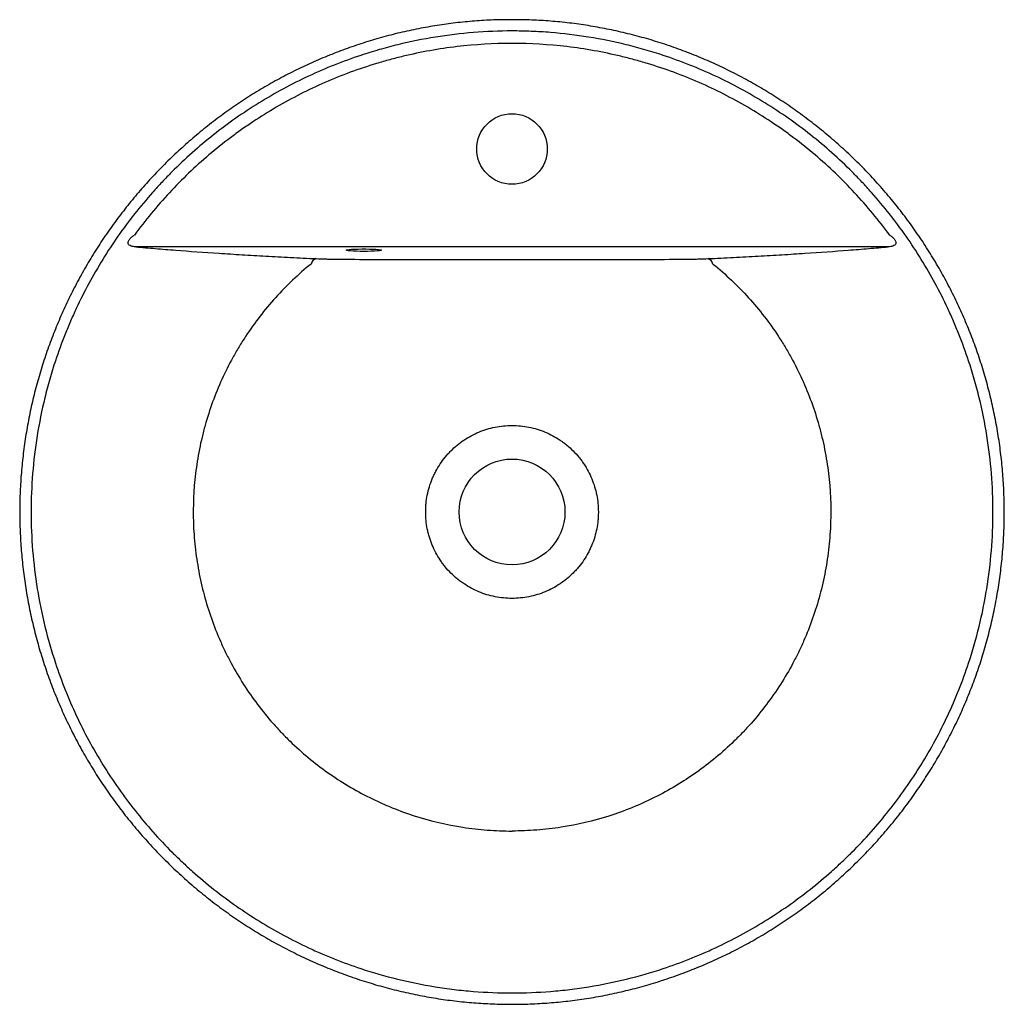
# Model space of a CAD drawing. Header units: millimetres. Extents: x 5022.319 to 5022.738, y 2931.022 to 2931.441.
import ezdxf

# ---------------------------------------------------------------- set-up
doc = ezdxf.new("R2010")
doc.units = ezdxf.units.MM
doc.layers.add('SANINDUSA', color=3, linetype='Continuous')

msp = doc.modelspace()

# ---------------------------------------------------------------- linework, layer by layer
at = {"layer": 'SANINDUSA'}
msp.add_line((5022.688504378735, 2931.344040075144), (5022.368656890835, 2931.344040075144), dxfattribs=at)
at = {"layer": 'SANINDUSA', "flags": 128}
msp.add_lwpolyline([(5022.465580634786, 2931.342098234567), (5022.463968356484, 2931.342110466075), (5022.462431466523, 2931.342146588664), (5022.461041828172, 2931.342204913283), (5022.459864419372, 2931.342282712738), (5022.458954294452, 2931.342376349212), (5022.458354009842, 2931.342481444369), (5022.458091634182, 2931.342593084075), (5022.458179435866, 2931.342706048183), (5022.458613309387, 2931.342815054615), (5022.459372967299, 2931.342915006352), (5022.460422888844, 2931.343001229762), (5022.461713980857, 2931.343069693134), (5022.463185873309, 2931.343117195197), (5022.464769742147, 2931.343141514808), (5022.466391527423, 2931.343141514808), (5022.467975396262, 2931.343117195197), (5022.469447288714, 2931.343069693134), (5022.470738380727, 2931.343001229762), (5022.471788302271, 2931.342915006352), (5022.472547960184, 2931.342815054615), (5022.472981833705, 2931.342706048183), (5022.473069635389, 2931.342593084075), (5022.472807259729, 2931.342481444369), (5022.472206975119, 2931.342376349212), (5022.471296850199, 2931.342282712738), (5022.470119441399, 2931.342204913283), (5022.468729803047, 2931.342146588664), (5022.467192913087, 2931.342110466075), (5022.465580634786, 2931.342098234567)], dxfattribs=at)
at = {"layer": 'SANINDUSA'}
for centre, radius in [((5022.528580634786, 2931.385605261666), 0.015), ((5022.528580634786, 2931.231365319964), 0.0225)]:
    msp.add_circle(centre, radius, dxfattribs=at)
for centre, radius, start, end in [((5022.446222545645, 2931.335998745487), 0.003146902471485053, 106.0697742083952, 166.5763401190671), ((5022.610938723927, 2931.335998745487), 0.003146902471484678, 13.42365988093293, 73.93022579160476)]:
    msp.add_arc(centre, radius, start, end, dxfattribs=at)
for points, knots in [([(5022.528580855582, 2931.440560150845), (5022.526631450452, 2931.440557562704), (5022.521977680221, 2931.440551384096), (5022.514645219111, 2931.440174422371), (5022.506623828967, 2931.439485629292), (5022.498671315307, 2931.43847205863), (5022.490766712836, 2931.437152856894), (5022.482886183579, 2931.435519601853), (5022.475042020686, 2931.43357412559), (5022.46725273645, 2931.431318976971), (5022.459535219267, 2931.428757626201), (5022.451906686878, 2931.42589442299), (5022.444384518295, 2931.422734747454), (5022.436986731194, 2931.419285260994), (5022.42973111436, 2931.415553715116), (5022.422635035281, 2931.411548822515), (5022.415713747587, 2931.407279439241), (5022.408974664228, 2931.402749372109), (5022.402413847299, 2931.397955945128), (5022.396020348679, 2931.392896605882), (5022.389800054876, 2931.387574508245), (5022.383777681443, 2931.382007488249), (5022.377987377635, 2931.376225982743), (5022.372453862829, 2931.370250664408), (5022.367156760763, 2931.364069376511), (5022.362095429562, 2931.357683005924), (5022.35727437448, 2931.351088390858), (5022.352716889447, 2931.344316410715), (5022.348423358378, 2931.337367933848), (5022.344400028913, 2931.330253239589), (5022.340656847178, 2931.32299603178), (5022.337207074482, 2931.31562129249), (5022.334057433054, 2931.308142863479), (5022.331206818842, 2931.300560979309), (5022.328653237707, 2931.292871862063), (5022.32639528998, 2931.285071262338), (5022.32444144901, 2931.277193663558), (5022.32280376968, 2931.269254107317), (5022.321477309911, 2931.261268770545), (5022.320459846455, 2931.25322738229), (5022.319755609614, 2931.245153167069), (5022.319368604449, 2931.237086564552), (5022.319300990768, 2931.229047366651), (5022.31955164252, 2931.221023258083), (5022.32011592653, 2931.212992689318), (5022.320995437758, 2931.204953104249), (5022.322189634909, 2931.196931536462), (5022.323694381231, 2931.188964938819), (5022.325504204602, 2931.181092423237), (5022.327619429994, 2931.173293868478), (5022.330034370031, 2931.165575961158), (5022.332757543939, 2931.157934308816), (5022.335776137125, 2931.150406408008), (5022.339091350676, 2931.142989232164), (5022.342703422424, 2931.13568219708), (5022.346592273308, 2931.128523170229), (5022.350753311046, 2931.121533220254), (5022.355172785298, 2931.114722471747), (5022.359862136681, 2931.108072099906), (5022.364817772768, 2931.101588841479), (5022.370030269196, 2931.095287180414), (5022.375489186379, 2931.089181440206), (5022.381182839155, 2931.083286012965), (5022.387098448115, 2931.077614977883), (5022.393222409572, 2931.072181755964), (5022.399540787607, 2931.066998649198), (5022.406039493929, 2931.062077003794), (5022.41270308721, 2931.057427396), (5022.419525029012, 2931.053055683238), (5022.426509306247, 2931.048954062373), (5022.43366220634, 2931.045117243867), (5022.440981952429, 2931.041547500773), (5022.448451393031, 2931.038254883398), (5022.456052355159, 2931.035248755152), (5022.463765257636, 2931.032537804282), (5022.471569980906, 2931.030129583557), (5022.479446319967, 2931.028030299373), (5022.487374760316, 2931.026244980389), (5022.495336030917, 2931.024776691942), (5022.503314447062, 2931.023629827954), (5022.511305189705, 2931.022796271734), (5022.519322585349, 2931.022309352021), (5022.525085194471, 2931.022103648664), (5022.528176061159, 2931.022153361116), (5022.528580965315, 2931.022159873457)], [0, 0, 0, 0, 0.008904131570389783, 0.02125662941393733, 0.03352459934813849, 0.0456749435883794, 0.05786749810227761, 0.07012411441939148, 0.08242942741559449, 0.09477670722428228, 0.1071582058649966, 0.1195653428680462, 0.1319888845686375, 0.1444191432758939, 0.1568429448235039, 0.1692502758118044, 0.1816315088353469, 0.1939818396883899, 0.2063342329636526, 0.218739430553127, 0.2312169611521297, 0.243721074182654, 0.2561942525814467, 0.2685858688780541, 0.2809139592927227, 0.2933716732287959, 0.305800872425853, 0.3182208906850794, 0.3306503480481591, 0.3431034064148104, 0.3555487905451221, 0.3679426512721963, 0.3802861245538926, 0.3926076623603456, 0.4049350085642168, 0.4172875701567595, 0.429695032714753, 0.4420012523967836, 0.4543100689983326, 0.4666633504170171, 0.479018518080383, 0.4913244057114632, 0.5035451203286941, 0.5157338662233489, 0.5279876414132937, 0.5403106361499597, 0.5526691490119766, 0.565025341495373, 0.5773367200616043, 0.5895599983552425, 0.6019278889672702, 0.6142690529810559, 0.6266085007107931, 0.638968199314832, 0.6513723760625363, 0.6638340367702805, 0.6761751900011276, 0.6885229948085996, 0.7009130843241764, 0.7133383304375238, 0.7257908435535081, 0.7382620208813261, 0.7507427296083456, 0.7632213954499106, 0.7756873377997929, 0.788131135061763, 0.8005437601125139, 0.8129171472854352, 0.8252391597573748, 0.837547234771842, 0.8499075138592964, 0.8623088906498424, 0.8747396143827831, 0.8871873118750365, 0.8996383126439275, 0.9120764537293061, 0.9244892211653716, 0.9368646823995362, 0.949191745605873, 0.961460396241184, 0.9736768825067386, 0.9858792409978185, 0.9981501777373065, 1, 1, 1, 1]), ([(5022.528580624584, 2931.022178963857), (5022.529805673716, 2931.02216993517), (5022.53373650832, 2931.022140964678), (5022.540351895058, 2931.022427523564), (5022.548384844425, 2931.023024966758), (5022.556341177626, 2931.023954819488), (5022.564246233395, 2931.025190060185), (5022.572128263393, 2931.026739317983), (5022.579987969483, 2931.028603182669), (5022.587803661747, 2931.030779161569), (5022.595556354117, 2931.033263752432), (5022.603226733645, 2931.036052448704), (5022.610795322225, 2931.039139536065), (5022.618241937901, 2931.042517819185), (5022.62554681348, 2931.046178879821), (5022.632690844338, 2931.050113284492), (5022.63965664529, 2931.054310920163), (5022.646430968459, 2931.058764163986), (5022.653020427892, 2931.063474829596), (5022.659433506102, 2931.068444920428), (5022.665672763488, 2931.073677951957), (5022.67172418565, 2931.079164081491), (5022.677573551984, 2931.084892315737), (5022.683207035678, 2931.090850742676), (5022.688611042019, 2931.097026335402), (5022.6937725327, 2931.103405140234), (5022.698679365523, 2931.109972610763), (5022.703320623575, 2931.116714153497), (5022.707686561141, 2931.123615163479), (5022.711766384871, 2931.130657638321), (5022.715557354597, 2931.137834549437), (5022.719068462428, 2931.145143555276), (5022.722292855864, 2931.152582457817), (5022.725224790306, 2931.160141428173), (5022.727859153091, 2931.167807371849), (5022.730196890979, 2931.175584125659), (5022.732234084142, 2931.183448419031), (5022.733955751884, 2931.191374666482), (5022.735364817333, 2931.199348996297), (5022.736463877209, 2931.207372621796), (5022.737250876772, 2931.215437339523), (5022.737721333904, 2931.223506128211), (5022.737873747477, 2931.231553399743), (5022.737706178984, 2931.239580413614), (5022.737224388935, 2931.247608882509), (5022.736428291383, 2931.255648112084), (5022.735317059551, 2931.263681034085), (5022.73389427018, 2931.271666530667), (5022.732166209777, 2931.27956309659), (5022.730132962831, 2931.287371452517), (5022.727801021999, 2931.295103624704), (5022.725161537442, 2931.302762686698), (5022.722220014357, 2931.310325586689), (5022.718981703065, 2931.317777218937), (5022.715445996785, 2931.325118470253), (5022.711623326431, 2931.332331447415), (5022.707527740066, 2931.339387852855), (5022.703171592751, 2931.346264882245), (5022.698558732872, 2931.352958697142), (5022.693687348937, 2931.359472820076), (5022.688557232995, 2931.36580629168), (5022.683175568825, 2931.371953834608), (5022.67755964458, 2931.377882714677), (5022.671715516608, 2931.383592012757), (5022.665653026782, 2931.389077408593), (5022.659369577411, 2931.394339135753), (5022.652899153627, 2931.399346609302), (5022.646272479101, 2931.404075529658), (5022.639492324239, 2931.408522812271), (5022.632550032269, 2931.412700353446), (5022.62543313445, 2931.416616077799), (5022.618150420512, 2931.420263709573), (5022.610718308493, 2931.42363356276), (5022.603153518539, 2931.426716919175), (5022.595473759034, 2931.429505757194), (5022.587697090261, 2931.431993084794), (5022.57984150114, 2931.434173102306), (5022.571924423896, 2931.436041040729), (5022.563963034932, 2931.43759372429), (5022.555973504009, 2931.438826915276), (5022.547974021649, 2931.439744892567), (5022.539961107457, 2931.440323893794), (5022.533496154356, 2931.440595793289), (5022.529699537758, 2931.440563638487), (5022.528580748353, 2931.440554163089)], [0, 0, 0, 0, 0.005595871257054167, 0.0179555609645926, 0.03023217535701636, 0.04238762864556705, 0.05453655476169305, 0.06677280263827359, 0.07907284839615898, 0.09142693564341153, 0.1038241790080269, 0.1162528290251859, 0.1287005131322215, 0.1411542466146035, 0.1535971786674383, 0.1660167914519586, 0.1784011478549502, 0.1907390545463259, 0.2030405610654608, 0.2153937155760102, 0.2277931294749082, 0.240230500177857, 0.2526969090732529, 0.2651830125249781, 0.2776792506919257, 0.2901741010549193, 0.3026570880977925, 0.3151194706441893, 0.327553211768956, 0.3399511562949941, 0.3522890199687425, 0.3646214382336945, 0.3769828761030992, 0.3893160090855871, 0.4016485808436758, 0.4140021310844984, 0.4264020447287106, 0.4387496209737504, 0.4510445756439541, 0.4633845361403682, 0.4757351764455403, 0.4880505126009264, 0.5002966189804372, 0.5124927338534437, 0.5247170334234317, 0.5370281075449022, 0.5493869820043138, 0.5617522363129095, 0.5740716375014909, 0.5863032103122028, 0.5986017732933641, 0.6109551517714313, 0.6233003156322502, 0.6356614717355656, 0.6480608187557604, 0.6605132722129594, 0.6729430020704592, 0.6853217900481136, 0.6976909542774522, 0.710069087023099, 0.7224698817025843, 0.7349140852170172, 0.7473825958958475, 0.759765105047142, 0.772226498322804, 0.7847211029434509, 0.7971939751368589, 0.8095921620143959, 0.8219002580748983, 0.8342251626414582, 0.8465949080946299, 0.8589975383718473, 0.8714235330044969, 0.8838630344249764, 0.8963050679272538, 0.9087375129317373, 0.9211510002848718, 0.9335367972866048, 0.9458870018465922, 0.9581947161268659, 0.9704570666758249, 0.9826572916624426, 0.9948894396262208, 1, 1, 1, 1]), ([(5022.528580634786, 2931.4357817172), (5022.523090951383, 2931.4357817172), (5022.517634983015, 2931.435560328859), (5022.506788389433, 2931.434688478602), (5022.501397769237, 2931.434037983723), (5022.490681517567, 2931.432310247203), (5022.485355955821, 2931.431232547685), (5022.477416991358, 2931.429291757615), (5022.474778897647, 2931.42859080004), (5022.469519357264, 2931.427079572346), (5022.466892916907, 2931.426267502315), (5022.464294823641, 2931.425406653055)], [0, 0, 0, 0, 0.2499999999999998, 0.2499999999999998, 0.4999999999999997, 0.4999999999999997, 0.7499999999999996, 0.7499999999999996, 0.8749999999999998, 0.8749999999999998, 1, 1, 1, 1]), ([(5022.592866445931, 2931.425406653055), (5022.590282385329, 2931.426262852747), (5022.587671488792, 2931.427070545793), (5022.582425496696, 2931.428578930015), (5022.579785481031, 2931.429281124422), (5022.57184100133, 2931.431224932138), (5022.566509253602, 2931.432304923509), (5022.555775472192, 2931.434036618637), (5022.550373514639, 2931.434688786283), (5022.542217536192, 2931.435343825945), (5022.539491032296, 2931.435508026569), (5022.534038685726, 2931.43572687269), (5022.531310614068, 2931.4357817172), (5022.528580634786, 2931.4357817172)], [0, 0, 0, 0, 0.1249999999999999, 0.1249999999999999, 0.2499999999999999, 0.2499999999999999, 0.4999999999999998, 0.4999999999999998, 0.7499999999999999, 0.7499999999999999, 0.8749999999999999, 0.8749999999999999, 1, 1, 1, 1]), ([(5022.528580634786, 2931.43049452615), (5022.520732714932, 2931.43049452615), (5022.512951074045, 2931.430028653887), (5022.497515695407, 2931.428197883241), (5022.489862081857, 2931.426832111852), (5022.48037630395, 2931.424553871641), (5022.478483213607, 2931.424069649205), (5022.474705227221, 2931.423043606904), (5022.472817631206, 2931.422500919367), (5022.467196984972, 2931.420794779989), (5022.463500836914, 2931.419552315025), (5022.45256194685, 2931.415516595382), (5022.445468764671, 2931.412415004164), (5022.431673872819, 2931.405404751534), (5022.424971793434, 2931.401496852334), (5022.416845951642, 2931.396092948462), (5022.41523343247, 2931.394986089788), (5022.412033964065, 2931.392719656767), (5022.410450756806, 2931.391562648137), (5022.405767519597, 2931.38803367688), (5022.402726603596, 2931.385598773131), (5022.393842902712, 2931.378052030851), (5022.38823856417, 2931.37269876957), (5022.37766478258, 2931.361349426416), (5022.372694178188, 2931.355354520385), (5022.368051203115, 2931.349027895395)], [0, 0, 0, 0, 0.1249999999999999, 0.1249999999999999, 0.2499999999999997, 0.2499999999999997, 0.2812499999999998, 0.2812499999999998, 0.3124999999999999, 0.3124999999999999, 0.3749999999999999, 0.3749999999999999, 0.4999999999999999, 0.4999999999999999, 0.625, 0.625, 0.6562500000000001, 0.6562500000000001, 0.6875000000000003, 0.6875000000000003, 0.7500000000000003, 0.7500000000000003, 0.8750000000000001, 0.8750000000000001, 1, 1, 1, 1]), ([(5022.689110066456, 2931.349027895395), (5022.684467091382, 2931.355354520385), (5022.679496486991, 2931.361349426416), (5022.668922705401, 2931.37269876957), (5022.663318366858, 2931.378052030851), (5022.654434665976, 2931.385598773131), (5022.651393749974, 2931.38803367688), (5022.646710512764, 2931.391562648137), (5022.645127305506, 2931.392719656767), (5022.641927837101, 2931.394986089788), (5022.640315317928, 2931.396092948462), (5022.632189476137, 2931.401496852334), (5022.625487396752, 2931.405404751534), (5022.6116925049, 2931.412415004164), (5022.60459932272, 2931.415516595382), (5022.593660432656, 2931.419552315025), (5022.589964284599, 2931.420794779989), (5022.584343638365, 2931.422500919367), (5022.58245604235, 2931.423043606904), (5022.578678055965, 2931.424069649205), (5022.57678496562, 2931.424553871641), (5022.567299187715, 2931.426832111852), (5022.559645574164, 2931.428197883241), (5022.544210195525, 2931.430028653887), (5022.536428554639, 2931.43049452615), (5022.528580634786, 2931.43049452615)], [0, 0, 0, 0, 0.1249999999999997, 0.1249999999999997, 0.2499999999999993, 0.2499999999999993, 0.3124999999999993, 0.3124999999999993, 0.3437499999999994, 0.3437499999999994, 0.3749999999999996, 0.3749999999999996, 0.4999999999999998, 0.4999999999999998, 0.6249999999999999, 0.6249999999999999, 0.6874999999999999, 0.6874999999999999, 0.71875, 0.71875, 0.75, 0.75, 0.875, 0.875, 1, 1, 1, 1]), ([(5022.464294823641, 2931.425406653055), (5022.460506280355, 2931.424151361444), (5022.456753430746, 2931.422784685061), (5022.449341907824, 2931.419836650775), (5022.445686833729, 2931.418256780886), (5022.438477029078, 2931.414887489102), (5022.434922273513, 2931.413098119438), (5022.427913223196, 2931.409309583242), (5022.424453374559, 2931.407306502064), (5022.414314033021, 2931.401034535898), (5022.407848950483, 2931.396490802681), (5022.395490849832, 2931.386699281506), (5022.389597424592, 2931.381451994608), (5022.382594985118, 2931.374444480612), (5022.381212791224, 2931.373020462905), (5022.378485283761, 2931.370127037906), (5022.377138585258, 2931.368656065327), (5022.373163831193, 2931.364184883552), (5022.370613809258, 2931.361141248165), (5022.36325603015, 2931.351826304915), (5022.358739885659, 2931.345371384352), (5022.350475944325, 2931.331977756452), (5022.346726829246, 2931.325039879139), (5022.342530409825, 2931.31605902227), (5022.341715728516, 2931.314247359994), (5022.340136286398, 2931.310592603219), (5022.339370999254, 2931.30874801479), (5022.337159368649, 2931.303187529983), (5022.335794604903, 2931.299439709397), (5022.334539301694, 2931.295651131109)], [0, 0, 0, 0, 0.06250000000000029, 0.06250000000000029, 0.1250000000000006, 0.1250000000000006, 0.1875000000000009, 0.1875000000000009, 0.2500000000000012, 0.2500000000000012, 0.375000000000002, 0.375000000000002, 0.5000000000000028, 0.5000000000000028, 0.5312500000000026, 0.5312500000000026, 0.5625000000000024, 0.5625000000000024, 0.625000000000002, 0.625000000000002, 0.7500000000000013, 0.7500000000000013, 0.8750000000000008, 0.8750000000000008, 0.9062500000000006, 0.9062500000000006, 0.9375000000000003, 0.9375000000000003, 1, 1, 1, 1]), ([(5022.722621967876, 2931.295651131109), (5022.721366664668, 2931.299439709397), (5022.720001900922, 2931.303187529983), (5022.717790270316, 2931.30874801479), (5022.717024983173, 2931.310592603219), (5022.715445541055, 2931.314247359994), (5022.714630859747, 2931.31605902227), (5022.710434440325, 2931.325039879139), (5022.706685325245, 2931.331977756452), (5022.698421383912, 2931.345371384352), (5022.693905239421, 2931.351826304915), (5022.686547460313, 2931.361141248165), (5022.683997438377, 2931.364184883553), (5022.680022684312, 2931.368656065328), (5022.678675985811, 2931.370127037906), (5022.675948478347, 2931.373020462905), (5022.674566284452, 2931.374444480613), (5022.667563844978, 2931.381451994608), (5022.661670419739, 2931.386699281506), (5022.649312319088, 2931.396490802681), (5022.642847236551, 2931.401034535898), (5022.632707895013, 2931.407306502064), (5022.629248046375, 2931.409309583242), (5022.622238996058, 2931.413098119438), (5022.618684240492, 2931.414887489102), (5022.611474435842, 2931.418256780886), (5022.607819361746, 2931.419836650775), (5022.600407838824, 2931.422784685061), (5022.596654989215, 2931.424151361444), (5022.592866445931, 2931.425406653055)], [0, 0, 0, 0, 0.06250000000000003, 0.06250000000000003, 0.09375000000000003, 0.09375000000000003, 0.125, 0.125, 0.25, 0.25, 0.375, 0.375, 0.4374999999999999, 0.4374999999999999, 0.46875, 0.46875, 0.5, 0.5, 0.6249999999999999, 0.6249999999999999, 0.7499999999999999, 0.7499999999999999, 0.8124999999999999, 0.8124999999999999, 0.8749999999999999, 0.8749999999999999, 0.9375, 0.9375, 1, 1, 1, 1]), ([(5022.368656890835, 2931.344040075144), (5022.368308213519, 2931.344055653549), (5022.367968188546, 2931.344086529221), (5022.367311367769, 2931.34418994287), (5022.366993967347, 2931.344262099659), (5022.366396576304, 2931.344471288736), (5022.366124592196, 2931.344604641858), (5022.365671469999, 2931.344969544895), (5022.36549158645, 2931.345207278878), (5022.365386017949, 2931.345645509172), (5022.365378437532, 2931.345803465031), (5022.365420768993, 2931.346132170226), (5022.365469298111, 2931.346298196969), (5022.365611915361, 2931.346632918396), (5022.36570686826, 2931.346801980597), (5022.365924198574, 2931.347126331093), (5022.36604600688, 2931.347281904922), (5022.366439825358, 2931.34773428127), (5022.366742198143, 2931.348018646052), (5022.367374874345, 2931.348547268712), (5022.367707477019, 2931.34879371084), (5022.368051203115, 2931.349027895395)], [0, 0, 0, 0, 0.1249999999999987, 0.1249999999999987, 0.2499999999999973, 0.2499999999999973, 0.374999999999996, 0.374999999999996, 0.4999999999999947, 0.4999999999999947, 0.562499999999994, 0.562499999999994, 0.6249999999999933, 0.6249999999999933, 0.6874999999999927, 0.6874999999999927, 0.749999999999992, 0.749999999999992, 0.874999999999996, 0.874999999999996, 1, 1, 1, 1]), ([(5022.689110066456, 2931.349027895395), (5022.689453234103, 2931.348794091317), (5022.689784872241, 2931.348548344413), (5022.690257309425, 2931.348153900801), (5022.690410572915, 2931.348018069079), (5022.690706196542, 2931.347735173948), (5022.690848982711, 2931.34758752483), (5022.691112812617, 2931.347284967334), (5022.691234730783, 2931.347129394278), (5022.691451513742, 2931.346806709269), (5022.691546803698, 2931.346637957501), (5022.691690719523, 2931.34630205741), (5022.691739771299, 2931.346135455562), (5022.691782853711, 2931.345805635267), (5022.691775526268, 2931.345647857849), (5022.691705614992, 2931.345355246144), (5022.69164496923, 2931.345225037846), (5022.691483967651, 2931.344989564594), (5022.691382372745, 2931.344883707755), (5022.69103980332, 2931.344605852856), (5022.690766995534, 2931.344472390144), (5022.690171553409, 2931.344263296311), (5022.689851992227, 2931.344190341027), (5022.689193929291, 2931.344086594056), (5022.688853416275, 2931.344055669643), (5022.688504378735, 2931.344040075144)], [0, 0, 0, 0, 0.1249999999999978, 0.1249999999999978, 0.1874999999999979, 0.1874999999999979, 0.2499999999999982, 0.2499999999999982, 0.3124999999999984, 0.3124999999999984, 0.3749999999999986, 0.3749999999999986, 0.4374999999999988, 0.4374999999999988, 0.499999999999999, 0.499999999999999, 0.5624999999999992, 0.5624999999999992, 0.6249999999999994, 0.6249999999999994, 0.7499999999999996, 0.7499999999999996, 0.8749999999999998, 0.8749999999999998, 1, 1, 1, 1]), ([(5022.368656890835, 2931.344040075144), (5022.371368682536, 2931.343797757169), (5022.374142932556, 2931.343558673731), (5022.379808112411, 2931.343088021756), (5022.382698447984, 2931.34285649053), (5022.391546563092, 2931.34217353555), (5022.397680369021, 2931.341733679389), (5022.405666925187, 2931.341204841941), (5022.407281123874, 2931.34110007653), (5022.410538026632, 2931.340893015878), (5022.412180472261, 2931.340790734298), (5022.417150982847, 2931.340487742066), (5022.420522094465, 2931.340290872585), (5022.42738813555, 2931.33990818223), (5022.430883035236, 2931.339722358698), (5022.438009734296, 2931.33936292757), (5022.441641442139, 2931.339189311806), (5022.445351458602, 2931.339022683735)], [0, 0, 0, 0, 0.125, 0.125, 0.2500000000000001, 0.2500000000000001, 0.5000000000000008, 0.5000000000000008, 0.5625000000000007, 0.5625000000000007, 0.6250000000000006, 0.6250000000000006, 0.7500000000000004, 0.7500000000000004, 0.8750000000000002, 0.8750000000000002, 1, 1, 1, 1]), ([(5022.611809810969, 2931.339022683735), (5022.615519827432, 2931.339189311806), (5022.619151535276, 2931.33936292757), (5022.626278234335, 2931.339722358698), (5022.62977313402, 2931.33990818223), (5022.636639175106, 2931.340290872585), (5022.640010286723, 2931.340487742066), (5022.644980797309, 2931.340790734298), (5022.646623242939, 2931.340893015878), (5022.649880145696, 2931.34110007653), (5022.651494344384, 2931.341204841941), (5022.659480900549, 2931.341733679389), (5022.66561470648, 2931.34217353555), (5022.674462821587, 2931.34285649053), (5022.677353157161, 2931.343088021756), (5022.683018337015, 2931.343558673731), (5022.685792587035, 2931.343797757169), (5022.688504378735, 2931.344040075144)], [0, 0, 0, 0, 0.1249999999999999, 0.1249999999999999, 0.2499999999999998, 0.2499999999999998, 0.3749999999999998, 0.3749999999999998, 0.4374999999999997, 0.4374999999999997, 0.4999999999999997, 0.4999999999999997, 0.7500000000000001, 0.7500000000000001, 0.8750000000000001, 0.8750000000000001, 1, 1, 1, 1]), ([(5022.443161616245, 2931.336729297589), (5022.437735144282, 2931.332327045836), (5022.432709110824, 2931.327556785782), (5022.423435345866, 2931.317300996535), (5022.419185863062, 2931.311817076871), (5022.41486019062, 2931.305229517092), (5022.414385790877, 2931.304491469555), (5022.413453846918, 2931.303010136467), (5022.412995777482, 2931.302266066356), (5022.411645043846, 2931.300023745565), (5022.410775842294, 2931.29851538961), (5022.408260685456, 2931.293950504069), (5022.406707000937, 2931.290854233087), (5022.402410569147, 2931.281408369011), (5022.4000316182, 2931.27490208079), (5022.397675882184, 2931.266503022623), (5022.397235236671, 2931.264807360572), (5022.396419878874, 2931.261399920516), (5022.396046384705, 2931.259693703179), (5022.395026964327, 2931.254567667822), (5022.394481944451, 2931.251140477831), (5022.39324028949, 2931.240830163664), (5022.392934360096, 2931.233918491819), (5022.393214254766, 2931.225230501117), (5022.393303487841, 2931.223490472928), (5022.393549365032, 2931.220005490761), (5022.393706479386, 2931.218256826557), (5022.394276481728, 2931.213040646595), (5022.39478747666, 2931.20959858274), (5022.396705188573, 2931.199376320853), (5022.398494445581, 2931.192699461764), (5022.401943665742, 2931.182890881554), (5022.403221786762, 2931.179656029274), (5022.405337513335, 2931.174857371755), (5022.406077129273, 2931.173264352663), (5022.407610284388, 2931.170122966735), (5022.408404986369, 2931.168571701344), (5022.412516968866, 2931.160911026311), (5022.416247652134, 2931.15508718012), (5022.422497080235, 2931.146802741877), (5022.424689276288, 2931.144116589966), (5022.42814423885, 2931.140202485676), (5022.429323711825, 2931.138916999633), (5022.431739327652, 2931.136385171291), (5022.432975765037, 2931.135138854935), (5022.439245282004, 2931.129060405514), (5022.444580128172, 2931.124638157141), (5022.455868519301, 2931.116647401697), (5022.461823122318, 2931.113080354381), (5022.469668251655, 2931.109176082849), (5022.471250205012, 2931.108426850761), (5022.474430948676, 2931.106994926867), (5022.476031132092, 2931.106311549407), (5022.480860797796, 2931.104358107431), (5022.484119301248, 2931.103184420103), (5022.494008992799, 2931.100042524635), (5022.500753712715, 2931.098451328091), (5022.509379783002, 2931.097110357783), (5022.511117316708, 2931.096874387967), (5022.514598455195, 2931.096470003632), (5022.516341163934, 2931.096301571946), (5022.521575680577, 2931.095897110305), (5022.525073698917, 2931.095761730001), (5022.528580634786, 2931.095761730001)], [0, 0, 0, 0, 0.06249999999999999, 0.06249999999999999, 0.125, 0.125, 0.1328125, 0.1328125, 0.140625, 0.140625, 0.1562500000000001, 0.1562500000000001, 0.1875000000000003, 0.1875000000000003, 0.2500000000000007, 0.2500000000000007, 0.2656250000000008, 0.2656250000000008, 0.2812500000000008, 0.2812500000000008, 0.3125000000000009, 0.3125000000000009, 0.3750000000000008, 0.3750000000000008, 0.3906250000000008, 0.3906250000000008, 0.4062500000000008, 0.4062500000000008, 0.4375000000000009, 0.4375000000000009, 0.500000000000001, 0.500000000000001, 0.531250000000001, 0.531250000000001, 0.546875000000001, 0.546875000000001, 0.562500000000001, 0.562500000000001, 0.625000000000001, 0.625000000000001, 0.656250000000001, 0.656250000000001, 0.6718750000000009, 0.6718750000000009, 0.6875000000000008, 0.6875000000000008, 0.7500000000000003, 0.7500000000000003, 0.8125, 0.8125, 0.828125, 0.828125, 0.84375, 0.84375, 0.875, 0.875, 0.9375, 0.9375, 0.953125, 0.953125, 0.96875, 0.96875, 1, 1, 1, 1]), ([(5022.445351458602, 2931.339022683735), (5022.446561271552, 2931.338968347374), (5022.447838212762, 2931.338924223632), (5022.449826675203, 2931.338869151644), (5022.450503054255, 2931.338852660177), (5022.45187317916, 2931.338823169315), (5022.45256220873, 2931.338810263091), (5022.454639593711, 2931.338776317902), (5022.45603816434, 2931.338760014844), (5022.458857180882, 2931.33873755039), (5022.460277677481, 2931.338731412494), (5022.461707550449, 2931.338729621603)], [0, 0, 0, 0, 0.2499999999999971, 0.2499999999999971, 0.3749999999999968, 0.3749999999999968, 0.4999999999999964, 0.4999999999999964, 0.7499999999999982, 0.7499999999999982, 1, 1, 1, 1]), ([(5022.461707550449, 2931.338729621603), (5022.472852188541, 2931.338715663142), (5022.483997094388, 2931.338703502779), (5022.506287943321, 2931.338686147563), (5022.51743391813, 2931.338681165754), (5022.528580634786, 2931.338681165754)], [0, 0, 0, 0, 0.5, 0.5, 1, 1, 1, 1]), ([(5022.528580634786, 2931.338681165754), (5022.53972735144, 2931.338681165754), (5022.55087332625, 2931.338686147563), (5022.573164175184, 2931.338703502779), (5022.58430908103, 2931.338715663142), (5022.595453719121, 2931.338729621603)], [0, 0, 0, 0, 0.5, 0.5, 1, 1, 1, 1]), ([(5022.613999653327, 2931.336729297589), (5022.619426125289, 2931.332327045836), (5022.624452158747, 2931.327556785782), (5022.633725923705, 2931.317300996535), (5022.637975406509, 2931.311817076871), (5022.642301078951, 2931.305229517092), (5022.642775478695, 2931.304491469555), (5022.643707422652, 2931.303010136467), (5022.644165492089, 2931.302266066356), (5022.645516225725, 2931.300023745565), (5022.646385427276, 2931.29851538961), (5022.648900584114, 2931.293950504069), (5022.650454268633, 2931.290854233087), (5022.654750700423, 2931.281408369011), (5022.65712965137, 2931.27490208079), (5022.659485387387, 2931.266503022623), (5022.659926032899, 2931.264807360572), (5022.660741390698, 2931.261399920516), (5022.661114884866, 2931.259693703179), (5022.662134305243, 2931.254567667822), (5022.662679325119, 2931.251140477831), (5022.663920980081, 2931.240830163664), (5022.664226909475, 2931.233918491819), (5022.663947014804, 2931.225230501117), (5022.663857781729, 2931.223490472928), (5022.66361190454, 2931.220005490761), (5022.663454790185, 2931.218256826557), (5022.662884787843, 2931.213040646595), (5022.662373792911, 2931.20959858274), (5022.660456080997, 2931.199376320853), (5022.658666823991, 2931.192699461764), (5022.655217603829, 2931.182890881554), (5022.65393948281, 2931.179656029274), (5022.651823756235, 2931.174857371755), (5022.651084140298, 2931.173264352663), (5022.649550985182, 2931.170122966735), (5022.648756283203, 2931.168571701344), (5022.644644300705, 2931.160911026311), (5022.640913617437, 2931.15508718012), (5022.634664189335, 2931.146802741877), (5022.632471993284, 2931.144116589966), (5022.62901703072, 2931.140202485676), (5022.627837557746, 2931.138916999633), (5022.625421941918, 2931.136385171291), (5022.624185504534, 2931.135138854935), (5022.617915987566, 2931.129060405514), (5022.612581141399, 2931.124638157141), (5022.60129275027, 2931.116647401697), (5022.595338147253, 2931.113080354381), (5022.587493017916, 2931.109176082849), (5022.585911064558, 2931.108426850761), (5022.582730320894, 2931.106994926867), (5022.581130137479, 2931.106311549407), (5022.576300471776, 2931.104358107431), (5022.573041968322, 2931.103184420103), (5022.563152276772, 2931.100042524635), (5022.556407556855, 2931.098451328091), (5022.547781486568, 2931.097110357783), (5022.546043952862, 2931.096874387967), (5022.542562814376, 2931.096470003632), (5022.540820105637, 2931.096301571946), (5022.535585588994, 2931.095897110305), (5022.532087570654, 2931.095761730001), (5022.528580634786, 2931.095761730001)], [0, 0, 0, 0, 0.06249999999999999, 0.06249999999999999, 0.125, 0.125, 0.1328125, 0.1328125, 0.140625, 0.140625, 0.1562500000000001, 0.1562500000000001, 0.1875000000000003, 0.1875000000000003, 0.2500000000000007, 0.2500000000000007, 0.2656250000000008, 0.2656250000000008, 0.2812500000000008, 0.2812500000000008, 0.3125000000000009, 0.3125000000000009, 0.3750000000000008, 0.3750000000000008, 0.3906250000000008, 0.3906250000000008, 0.4062500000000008, 0.4062500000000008, 0.4375000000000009, 0.4375000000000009, 0.500000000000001, 0.500000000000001, 0.531250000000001, 0.531250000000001, 0.546875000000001, 0.546875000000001, 0.562500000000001, 0.562500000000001, 0.625000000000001, 0.625000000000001, 0.656250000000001, 0.656250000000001, 0.6718750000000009, 0.6718750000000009, 0.6875000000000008, 0.6875000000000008, 0.7500000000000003, 0.7500000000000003, 0.8125, 0.8125, 0.828125, 0.828125, 0.84375, 0.84375, 0.875, 0.875, 0.9375, 0.9375, 0.953125, 0.953125, 0.96875, 0.96875, 1, 1, 1, 1]), ([(5022.595453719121, 2931.338729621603), (5022.596883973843, 2931.338731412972), (5022.598306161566, 2931.338737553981), (5022.601131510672, 2931.338760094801), (5022.602534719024, 2931.338776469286), (5022.604621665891, 2931.338810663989), (5022.605315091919, 2931.338823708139), (5022.60667726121, 2931.338853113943), (5022.607348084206, 2931.338869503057), (5022.609325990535, 2931.33892434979), (5022.610599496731, 2931.338968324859), (5022.611809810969, 2931.339022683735)], [0, 0, 0, 0, 0.2500000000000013, 0.2500000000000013, 0.5000000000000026, 0.5000000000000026, 0.6250000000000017, 0.6250000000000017, 0.7500000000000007, 0.7500000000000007, 1, 1, 1, 1]), ([(5022.334539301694, 2931.295651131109), (5022.333681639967, 2931.293062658), (5022.332873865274, 2931.29045158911), (5022.331359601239, 2931.285183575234), (5022.330651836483, 2931.282520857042), (5022.328698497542, 2931.274525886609), (5022.327618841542, 2931.269176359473), (5022.325893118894, 2931.258439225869), (5022.32524660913, 2931.253051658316), (5022.324382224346, 2931.242238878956), (5022.324164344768, 2931.236813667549), (5022.32416413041, 2931.225924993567), (5022.324381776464, 2931.220461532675), (5022.325264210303, 2931.209495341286), (5022.325923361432, 2931.204064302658), (5022.327664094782, 2931.19331340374), (5022.328746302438, 2931.187991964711), (5022.331329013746, 2931.177455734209), (5022.332829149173, 2931.172240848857), (5022.334539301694, 2931.167079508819)], [0, 0, 0, 0, 0.0625, 0.0625, 0.125, 0.125, 0.25, 0.25, 0.375, 0.375, 0.5, 0.5, 0.625, 0.625, 0.75, 0.75, 0.875, 0.875, 1, 1, 1, 1]), ([(5022.722621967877, 2931.16707950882), (5022.724332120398, 2931.172240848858), (5022.725832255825, 2931.17745573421), (5022.728414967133, 2931.187991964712), (5022.729497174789, 2931.193313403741), (5022.731237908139, 2931.204064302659), (5022.731897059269, 2931.209495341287), (5022.732779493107, 2931.220461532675), (5022.732997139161, 2931.225924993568), (5022.732996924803, 2931.23681366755), (5022.732779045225, 2931.242238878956), (5022.73191466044, 2931.253051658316), (5022.731268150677, 2931.258439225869), (5022.729542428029, 2931.269176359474), (5022.728462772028, 2931.274525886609), (5022.726509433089, 2931.282520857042), (5022.725801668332, 2931.285183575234), (5022.724287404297, 2931.29045158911), (5022.723479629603, 2931.293062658), (5022.722621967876, 2931.295651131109)], [0, 0, 0, 0, 0.125, 0.125, 0.25, 0.25, 0.375, 0.375, 0.5, 0.5, 0.625, 0.625, 0.75, 0.75, 0.875, 0.875, 0.9375, 0.9375, 1, 1, 1, 1]), ([(5022.528580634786, 2931.194620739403), (5022.526155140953, 2931.194620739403), (5022.523764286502, 2931.194858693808), (5022.520228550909, 2931.195562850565), (5022.519056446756, 2931.195856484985), (5022.516738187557, 2931.196561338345), (5022.515605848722, 2931.196968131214), (5022.512286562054, 2931.198346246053), (5022.510176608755, 2931.199473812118), (5022.507670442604, 2931.201149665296), (5022.507174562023, 2931.201499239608), (5022.506202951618, 2931.202220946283), (5022.505727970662, 2931.202592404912), (5022.504334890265, 2931.203737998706), (5022.50344857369, 2931.204543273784), (5022.501759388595, 2931.206235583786), (5022.500956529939, 2931.20712262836), (5022.499815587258, 2931.208515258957), (5022.499445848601, 2931.208989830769), (5022.498727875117, 2931.209960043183), (5022.498378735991, 2931.21045710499), (5022.496703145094, 2931.212973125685), (5022.495579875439, 2931.215087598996), (5022.494210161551, 2931.218406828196), (5022.493806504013, 2931.219538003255), (5022.493282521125, 2931.221272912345), (5022.49312125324, 2931.221858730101), (5022.492829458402, 2931.223030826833), (5022.492698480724, 2931.22361840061), (5022.49211682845, 2931.226563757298), (5022.491883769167, 2931.228943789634), (5022.49188236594, 2931.231948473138), (5022.491896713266, 2931.23255090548), (5022.491955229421, 2931.233758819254), (5022.49199951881, 2931.234364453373), (5022.492175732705, 2931.236165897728), (5022.492351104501, 2931.237353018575), (5022.493046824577, 2931.240873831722), (5022.493735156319, 2931.243167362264), (5022.494887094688, 2931.245964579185), (5022.49513202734, 2931.24651984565), (5022.49564583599, 2931.247611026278), (5022.495915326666, 2931.24814848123), (5022.496760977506, 2931.249736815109), (5022.49737422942, 2931.250763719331), (5022.498698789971, 2931.252754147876), (5022.499410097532, 2931.253717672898), (5022.500552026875, 2931.255114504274), (5022.500945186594, 2931.255572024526), (5022.501757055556, 2931.256470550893), (5022.502174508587, 2931.256910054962), (5022.504303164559, 2931.25904324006), (5022.506151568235, 2931.260561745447), (5022.50913812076, 2931.262562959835), (5022.510169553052, 2931.263183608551), (5022.512306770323, 2931.2643287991), (5022.513396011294, 2931.264844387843), (5022.516717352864, 2931.266222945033), (5022.519005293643, 2931.266920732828), (5022.52254943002, 2931.267630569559), (5022.523752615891, 2931.267810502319), (5022.526159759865, 2931.268049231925), (5022.52736789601, 2931.268109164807), (5022.528580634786, 2931.268109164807)], [0, 0, 0, 0, 0.06250000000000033, 0.06250000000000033, 0.0937500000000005, 0.0937500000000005, 0.1250000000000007, 0.1250000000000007, 0.1875000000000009, 0.1875000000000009, 0.203125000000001, 0.203125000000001, 0.218750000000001, 0.218750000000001, 0.2500000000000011, 0.2500000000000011, 0.2812500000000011, 0.2812500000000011, 0.2968750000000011, 0.2968750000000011, 0.3125000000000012, 0.3125000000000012, 0.3750000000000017, 0.3750000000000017, 0.4062500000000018, 0.4062500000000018, 0.4218750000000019, 0.4218750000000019, 0.437500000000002, 0.437500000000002, 0.5000000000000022, 0.5000000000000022, 0.5156250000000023, 0.5156250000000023, 0.5312500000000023, 0.5312500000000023, 0.5625000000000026, 0.5625000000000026, 0.6250000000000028, 0.6250000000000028, 0.6406250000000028, 0.6406250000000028, 0.6562500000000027, 0.6562500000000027, 0.6875000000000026, 0.6875000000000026, 0.7187500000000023, 0.7187500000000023, 0.7343750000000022, 0.7343750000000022, 0.7500000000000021, 0.7500000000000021, 0.8125000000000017, 0.8125000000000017, 0.8437500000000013, 0.8437500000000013, 0.8750000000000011, 0.8750000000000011, 0.9375000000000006, 0.9375000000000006, 0.9687500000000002, 0.9687500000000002, 1, 1, 1, 1]), ([(5022.528580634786, 2931.268109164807), (5022.531006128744, 2931.268109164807), (5022.533396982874, 2931.267871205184), (5022.536932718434, 2931.267167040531), (5022.538104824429, 2931.266873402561), (5022.540423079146, 2931.266168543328), (5022.541555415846, 2931.265761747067), (5022.544874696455, 2931.264383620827), (5022.546984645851, 2931.263256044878), (5022.549490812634, 2931.261580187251), (5022.549986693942, 2931.261230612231), (5022.550958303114, 2931.260508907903), (5022.551433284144, 2931.260137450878), (5022.552826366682, 2931.25899186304), (5022.553712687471, 2931.258186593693), (5022.555401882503, 2931.256494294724), (5022.556204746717, 2931.255607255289), (5022.557345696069, 2931.254214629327), (5022.557715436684, 2931.253740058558), (5022.558433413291, 2931.252769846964), (5022.558782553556, 2931.252272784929), (5022.560458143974, 2931.249756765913), (5022.56158140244, 2931.247642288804), (5022.562951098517, 2931.244323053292), (5022.563354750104, 2931.243191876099), (5022.563878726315, 2931.241456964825), (5022.564039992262, 2931.24087114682), (5022.564331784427, 2931.239699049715), (5022.564462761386, 2931.239111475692), (5022.565044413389, 2931.236166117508), (5022.565277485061, 2931.233786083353), (5022.565278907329, 2931.230781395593), (5022.565264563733, 2931.230178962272), (5022.565206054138, 2931.22897104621), (5022.565161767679, 2931.228365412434), (5022.564985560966, 2931.226563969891), (5022.564810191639, 2931.225376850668), (5022.56411447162, 2931.221856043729), (5022.563426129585, 2931.219562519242), (5022.562274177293, 2931.216765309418), (5022.562029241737, 2931.216210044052), (5022.561515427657, 2931.215118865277), (5022.561245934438, 2931.214581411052), (5022.56040027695, 2931.212993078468), (5022.559787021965, 2931.211966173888), (5022.558462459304, 2931.209975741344), (5022.557751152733, 2931.209012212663), (5022.556609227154, 2931.207615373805), (5022.556216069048, 2931.207157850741), (5022.555404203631, 2931.206259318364), (5022.55498675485, 2931.205819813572), (5022.552858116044, 2931.203686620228), (5022.551009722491, 2931.20216811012), (5022.548023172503, 2931.200166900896), (5022.546991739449, 2931.199546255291), (5022.544854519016, 2931.19840107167), (5022.543765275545, 2931.197885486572), (5022.540443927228, 2931.196506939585), (5022.538155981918, 2931.195809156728), (5022.534611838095, 2931.195099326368), (5022.533408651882, 2931.194919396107), (5022.531001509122, 2931.194680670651), (5022.529793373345, 2931.194620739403), (5022.528580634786, 2931.194620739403)], [0, 0, 0, 0, 0.06249999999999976, 0.06249999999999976, 0.09374999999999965, 0.09374999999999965, 0.1249999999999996, 0.1249999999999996, 0.1874999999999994, 0.1874999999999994, 0.2031249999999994, 0.2031249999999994, 0.2187499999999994, 0.2187499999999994, 0.2499999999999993, 0.2499999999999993, 0.2812499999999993, 0.2812499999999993, 0.2968749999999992, 0.2968749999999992, 0.3124999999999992, 0.3124999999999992, 0.3749999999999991, 0.3749999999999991, 0.4062499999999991, 0.4062499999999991, 0.4218749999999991, 0.4218749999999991, 0.4374999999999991, 0.4374999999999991, 0.4999999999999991, 0.4999999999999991, 0.515624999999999, 0.515624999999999, 0.531249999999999, 0.531249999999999, 0.562499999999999, 0.562499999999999, 0.624999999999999, 0.624999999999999, 0.640624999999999, 0.640624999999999, 0.6562499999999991, 0.6562499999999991, 0.6874999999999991, 0.6874999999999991, 0.7187499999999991, 0.7187499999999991, 0.7343749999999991, 0.7343749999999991, 0.7499999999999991, 0.7499999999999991, 0.8124999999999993, 0.8124999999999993, 0.8437499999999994, 0.8437499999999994, 0.8749999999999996, 0.8749999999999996, 0.9374999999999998, 0.9374999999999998, 0.9687499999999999, 0.9687499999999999, 1, 1, 1, 1]), ([(5022.334539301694, 2931.167079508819), (5022.335794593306, 2931.163290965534), (5022.337161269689, 2931.159538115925), (5022.340109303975, 2931.152126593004), (5022.341689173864, 2931.148471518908), (5022.345058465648, 2931.141261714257), (5022.346847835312, 2931.137706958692), (5022.350636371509, 2931.130697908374), (5022.352639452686, 2931.127238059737), (5022.358911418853, 2931.117098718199), (5022.363455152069, 2931.110633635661), (5022.373246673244, 2931.09827553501), (5022.378493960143, 2931.092382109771), (5022.385501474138, 2931.085379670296), (5022.386925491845, 2931.083997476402), (5022.389818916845, 2931.081269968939), (5022.391289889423, 2931.079923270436), (5022.395761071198, 2931.075948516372), (5022.398804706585, 2931.073398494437), (5022.408119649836, 2931.066040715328), (5022.414574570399, 2931.061524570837), (5022.427968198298, 2931.053260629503), (5022.434906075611, 2931.049511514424), (5022.443886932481, 2931.045315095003), (5022.445698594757, 2931.044500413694), (5022.449353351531, 2931.042920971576), (5022.451197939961, 2931.042155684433), (5022.456758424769, 2931.039944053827), (5022.460506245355, 2931.038579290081), (5022.464294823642, 2931.037323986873)], [0, 0, 0, 0, 0.06250000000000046, 0.06250000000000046, 0.1250000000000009, 0.1250000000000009, 0.1875000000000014, 0.1875000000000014, 0.2500000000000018, 0.2500000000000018, 0.3750000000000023, 0.3750000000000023, 0.5000000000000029, 0.5000000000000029, 0.5312500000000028, 0.5312500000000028, 0.5625000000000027, 0.5625000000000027, 0.6250000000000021, 0.6250000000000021, 0.7500000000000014, 0.7500000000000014, 0.8750000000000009, 0.8750000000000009, 0.9062500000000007, 0.9062500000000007, 0.9375000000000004, 0.9375000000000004, 1, 1, 1, 1]), ([(5022.592866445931, 2931.037323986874), (5022.596655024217, 2931.038579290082), (5022.600402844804, 2931.039944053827), (5022.605963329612, 2931.042155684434), (5022.607807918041, 2931.042920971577), (5022.611462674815, 2931.044500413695), (5022.613274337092, 2931.045315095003), (5022.622255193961, 2931.049511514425), (5022.629193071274, 2931.053260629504), (5022.642586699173, 2931.061524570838), (5022.649041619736, 2931.066040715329), (5022.658356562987, 2931.073398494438), (5022.661400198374, 2931.075948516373), (5022.665871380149, 2931.079923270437), (5022.667342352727, 2931.08126996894), (5022.670235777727, 2931.083997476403), (5022.671659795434, 2931.085379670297), (5022.678667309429, 2931.092382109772), (5022.683914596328, 2931.098275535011), (5022.693706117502, 2931.110633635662), (5022.69824985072, 2931.1170987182), (5022.704521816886, 2931.127238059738), (5022.706524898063, 2931.130697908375), (5022.71031343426, 2931.137706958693), (5022.712102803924, 2931.141261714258), (5022.715472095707, 2931.148471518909), (5022.717051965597, 2931.152126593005), (5022.719999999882, 2931.159538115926), (5022.721366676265, 2931.163290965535), (5022.722621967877, 2931.16707950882)], [0, 0, 0, 0, 0.06250000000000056, 0.06250000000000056, 0.09375000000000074, 0.09375000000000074, 0.1250000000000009, 0.1250000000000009, 0.2500000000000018, 0.2500000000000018, 0.3750000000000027, 0.3750000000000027, 0.4375000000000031, 0.4375000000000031, 0.468750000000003, 0.468750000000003, 0.5000000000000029, 0.5000000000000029, 0.6250000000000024, 0.6250000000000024, 0.7500000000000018, 0.7500000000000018, 0.8125000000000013, 0.8125000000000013, 0.8750000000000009, 0.8750000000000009, 0.9375000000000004, 0.9375000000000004, 1, 1, 1, 1]), ([(5022.464294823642, 2931.037323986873), (5022.46942395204, 2931.03562450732), (5022.474618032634, 2931.034128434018), (5022.485137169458, 2931.031546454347), (5022.490462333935, 2931.030460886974), (5022.498551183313, 2931.02914915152), (5022.501266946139, 2931.028764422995), (5022.506708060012, 2931.028105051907), (5022.509433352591, 2931.027830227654), (5022.517620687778, 2931.027170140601), (5022.52309959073, 2931.026948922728), (5022.528580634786, 2931.026948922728)], [0, 0, 0, 0, 0.25, 0.25, 0.5, 0.5, 0.625, 0.625, 0.75, 0.75, 1, 1, 1, 1]), ([(5022.528580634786, 2931.026948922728), (5022.534064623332, 2931.026948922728), (5022.539533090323, 2931.027169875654), (5022.547712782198, 2931.027828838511), (5022.550435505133, 2931.028103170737), (5022.555873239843, 2931.028761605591), (5022.558591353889, 2931.029146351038), (5022.566684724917, 2931.030458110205), (5022.572012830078, 2931.031543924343), (5022.582537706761, 2931.034126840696), (5022.587734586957, 2931.035623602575), (5022.592866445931, 2931.037323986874)], [0, 0, 0, 0, 0.2500000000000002, 0.2500000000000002, 0.3750000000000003, 0.3750000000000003, 0.5000000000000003, 0.5000000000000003, 0.7500000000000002, 0.7500000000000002, 1, 1, 1, 1])]:
    msp.add_open_spline(points, degree=3, knots=knots, dxfattribs=at)

doc.saveas('drawing.dxf')
